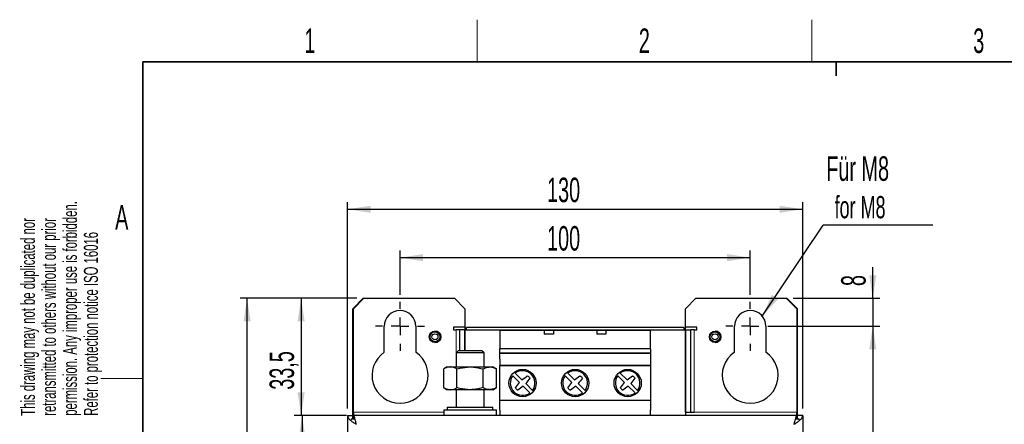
# Model space of a CAD drawing. Header units: millimetres. Extents: x 5 to 418, y 2 to 292.
# Tile 3 of 12: x 8 to 149, y 231 to 288. Entities that reach past the tile are written whole.
import ezdxf

# ---------------------------------------------------------------- set-up
doc = ezdxf.new("R2010")
doc.units = ezdxf.units.MM
doc.layers.add('SLD-0', color=7, linetype='Continuous')
doc.styles.add('SLDTEXTSTYLE0', font='TXT', dxfattribs={"width": 0.605})
doc.dimstyles.new('SLDDIMSTYLE0', dxfattribs={"dimtxt": 3.5, "dimasz": 3.302, "dimexe": 0, "dimexo": 0.0625, "dimgap": 0.875, "dimtad": 1, "dimlfac": 2, "dimrnd": 1e-09, "dimzin": 12, "dimdsep": 46, "dimtxsty": 'SLDTEXTSTYLE0', "dimsah": 1, "dimcen": 0.09, "dimadec": 0, "dimazin": 3, "dimtfac": 1, "dimtofl": 0, "dimtmove": 0, "dimatfit": 3, "dimfxl": 1, "dimfrac": 2, "dimtolj": 1, "dimtzin": 12, "dimarcsym": 0})
doc.dimstyles.new('SLDDIMSTYLE1', dxfattribs={"dimtxt": 3.5, "dimasz": 3.302, "dimexe": 0, "dimexo": 0.0625, "dimgap": 0.875, "dimtad": 1, "dimlfac": 2, "dimrnd": 1e-09, "dimzin": 12, "dimdsep": 46, "dimtxsty": 'SLDTEXTSTYLE0', "dimsah": 1, "dimcen": 0.09, "dimadec": 0, "dimazin": 3, "dimtfac": 1, "dimtmove": 0, "dimatfit": 0, "dimfxl": 1, "dimfrac": 2, "dimtolj": 1, "dimtzin": 12, "dimarcsym": 0})
doc.dimstyles.new('SLDDIMSTYLE2', dxfattribs={"dimtxt": 3.5, "dimasz": 3.302, "dimexe": 0, "dimexo": 0.0625, "dimgap": 0.875, "dimtad": 1, "dimdec": 1, "dimlfac": 2, "dimrnd": 1e-09, "dimzin": 12, "dimdsep": 46, "dimtxsty": 'SLDTEXTSTYLE0', "dimsah": 1, "dimcen": 0.09, "dimadec": 0, "dimazin": 3, "dimtfac": 1, "dimtdec": 1, "dimtofl": 0, "dimtmove": 0, "dimatfit": 3, "dimfxl": 1, "dimfrac": 2, "dimtolj": 1, "dimtzin": 12, "dimarcsym": 0})
doc.dimstyles.new('SLDDIMSTYLE3', dxfattribs={"dimtxt": 0.18, "dimasz": 3.302, "dimexe": 0, "dimexo": 0.0625, "dimgap": 0, "dimtad": 0, "dimtih": 1, "dimtoh": 1, "dimdec": 0, "dimrnd": 1e-09, "dimzin": 0, "dimdsep": 46, "dimtxsty": 'Standard', "dimsah": 1, "dimcen": 0.09, "dimadec": 0, "dimazin": 0, "dimtfac": 3.302, "dimtdec": 0, "dimtofl": 0, "dimtmove": 0, "dimatfit": 3, "dimfxl": 1, "dimfrac": 2, "dimtolj": 1, "dimtzin": 0, "dimarcsym": 0})

# ---------------------------------------------------------------- blocks, each defined once
blk = doc.blocks.new('_D')
at = {"layer": 'SLD-0', "color": 7}
for p, q in [((62.72, 249.19), (62.72, 255.5)), ((62.72, 254.5), (112.72, 254.5)), ((112.72, 249.19), (112.72, 255.5))]:
    blk.add_line(p, q, dxfattribs=at)
for points in [[(62.72, 254.5), (66.02, 253.99), (66.02, 255.01)], [(112.72, 254.5), (109.42, 255.01), (109.42, 253.99)]]:
    blk.add_solid(points, dxfattribs=at)
at = {"layer": 'SLD-0', "color": 7, "insert": (83.71, 259.01), "char_height": 3.5, "attachment_point": 1, "style": 'SLDTEXTSTYLE0'}
blk.add_mtext('100', dxfattribs=at)
blk = doc.blocks.new('_D_1')
at = {"layer": 'SLD-0', "color": 7}
for p, q in [((55.22, 232.94), (55.22, 262.41)), ((120.22, 232.94), (120.22, 262.41)), ((55.22, 261.41), (120.22, 261.41))]:
    blk.add_line(p, q, dxfattribs=at)
for points in [[(55.22, 261.41), (58.52, 260.91), (58.52, 261.92)], [(120.22, 261.41), (116.92, 261.92), (116.92, 260.91)]]:
    blk.add_solid(points, dxfattribs=at)
at = {"layer": 'SLD-0', "color": 7, "insert": (83.71, 265.93), "char_height": 3.5, "attachment_point": 1, "style": 'SLDTEXTSTYLE0'}
blk.add_mtext('130', dxfattribs=at)
blk = doc.blocks.new('_D_2')
at = {"layer": 'SLD-0', "color": 7}
for p, q in [((130.22, 248.69), (130.22, 253.12)), ((118.87, 248.69), (131.22, 248.69)), ((130.22, 248.69), (130.22, 244.69)), ((115.97, 244.69), (131.22, 244.69)), ((130.22, 244.69), (130.22, 238.34))]:
    blk.add_line(p, q, dxfattribs=at)
for points in [[(130.22, 248.69), (130.73, 251.99), (129.72, 251.99)], [(130.22, 244.69), (129.72, 241.39), (130.73, 241.39)]]:
    blk.add_solid(points, dxfattribs=at)
at = {"layer": 'SLD-0', "color": 7, "insert": (125.71, 250.44), "char_height": 3.5, "attachment_point": 1, "rotation": 90, "style": 'SLDTEXTSTYLE0'}
blk.add_mtext('8', dxfattribs=at)
blk = doc.blocks.new('_D_3')
at = {"layer": 'SLD-0', "color": 7}
for p, q in [((117.22, 244.69), (131.22, 244.69)), ((130.22, 244.69), (130.22, 134.69)), ((117.22, 134.69), (131.22, 134.69))]:
    blk.add_line(p, q, dxfattribs=at)
for points in [[(130.22, 244.69), (129.72, 241.39), (130.73, 241.39)], [(130.22, 134.69), (130.73, 137.99), (129.72, 137.99)]]:
    blk.add_solid(points, dxfattribs=at)
at = {"layer": 'SLD-0', "color": 7, "insert": (125.71, 185.68), "char_height": 3.5, "attachment_point": 1, "rotation": 90, "style": 'SLDTEXTSTYLE0'}
blk.add_mtext('220', dxfattribs=at)
blk = doc.blocks.new('_D_4')
at = {"layer": 'SLD-0', "color": 7}
for p, q in [((56.57, 248.69), (47.6, 248.69)), ((48.6, 248.69), (48.6, 231.94)), ((55.07, 231.94), (47.6, 231.94))]:
    blk.add_line(p, q, dxfattribs=at)
for points in [[(48.6, 248.69), (48.09, 245.39), (49.1, 245.39)], [(48.6, 231.94), (49.1, 235.24), (48.09, 235.24)]]:
    blk.add_solid(points, dxfattribs=at)
at = {"layer": 'SLD-0', "color": 7, "insert": (44.08, 235.63), "char_height": 3.5, "attachment_point": 1, "rotation": 90, "style": 'SLDTEXTSTYLE0'}
blk.add_mtext('33,5', dxfattribs=at)
blk = doc.blocks.new('_D_5')
at = {"layer": 'SLD-0', "color": 7}
for p, q in [((55.07, 231.94), (47.73, 231.94)), ((48.73, 231.94), (48.73, 145.44)), ((55.07, 145.44), (47.73, 145.44))]:
    blk.add_line(p, q, dxfattribs=at)
for points in [[(48.73, 231.94), (48.23, 228.64), (49.24, 228.64)], [(48.73, 145.44), (49.24, 148.74), (48.23, 148.74)]]:
    blk.add_solid(points, dxfattribs=at)
at = {"layer": 'SLD-0', "color": 7, "insert": (44.22, 184.68), "char_height": 3.5, "attachment_point": 1, "rotation": 90, "style": 'SLDTEXTSTYLE0'}
blk.add_mtext('173', dxfattribs=at)
blk = doc.blocks.new('_D_6')
at = {"layer": 'SLD-0', "color": 7}
for p, q in [((56.57, 248.69), (39.88, 248.69)), ((40.88, 128.69), (40.88, 248.69)), ((56.57, 128.69), (39.88, 128.69))]:
    blk.add_line(p, q, dxfattribs=at)
for points in [[(40.88, 248.69), (40.37, 245.39), (41.39, 245.39)], [(40.88, 128.69), (41.39, 131.99), (40.37, 131.99)]]:
    blk.add_solid(points, dxfattribs=at)
at = {"layer": 'SLD-0', "color": 7, "insert": (36.37, 184.68), "char_height": 3.5, "attachment_point": 1, "rotation": 90, "style": 'SLDTEXTSTYLE0'}
blk.add_mtext('240', dxfattribs=at)
blk = doc.blocks.new('SW_NOTE_0')
at = {"layer": 'SLD-0', "color": 0}
blk.add_line((15.64, 0), (0, 0), dxfattribs=at)
at = {"layer": 'SLD-0', "color": 0, "attachment_point": 1, "style": 'SLDTEXTSTYLE0'}
for s, insert, char_height in [('Für M8', (0.43, 9.82), 3.5), ('for M8', (1.62, 4.15), 3.175)]:
    blk.add_mtext(s, dxfattribs=dict(at, insert=insert, char_height=char_height))
blk = doc.blocks.new('SW_CENTERMARKSYMBOL_0')
at = {"layer": 'SLD-0', "color": 0}
for p, q in [((0, 2.5), (0, 3.5)), ((-2.5, 0), (-3.5, 0)), ((0, 0), (-1.25, 0)), ((0, 0), (0, 1.25)), ((0, 0), (0, -1.25)), ((0, 0), (1.25, 0)), ((2.5, 0), (3.5, 0)), ((0, -2.5), (0, -3.5))]:
    blk.add_line(p, q, dxfattribs=at)
blk = doc.blocks.new('SW_CENTERMARKSYMBOL_1')
at = {"layer": 'SLD-0', "color": 0}
for p, q in [((0, 2.5), (0, 3.5)), ((-2.5, 0), (-3.5, 0)), ((0, 0), (-1.25, 0)), ((0, 0), (0, 1.25)), ((0, 0), (0, -1.25)), ((0, 0), (1.25, 0)), ((2.5, 0), (3.5, 0)), ((0, -2.5), (0, -3.5))]:
    blk.add_line(p, q, dxfattribs=at)

msp = doc.modelspace()

# ---------------------------------------------------------------- linework, layer by layer
at = {"color": 7, "linetype": 'Continuous', "lineweight": 25}
for p, q in [((57.4714, 248.6887), (55.9714, 247.1887)), ((57.5714, 248.6887), (56.0714, 247.1887)), ((57.4714, 248.6887), (57.5714, 248.6887)), ((57.5714, 248.6887), (70.4714, 248.6887)), ((71.9714, 247.1887), (70.4714, 248.6887)), ((104.9714, 248.6887), (103.4714, 247.1887)), ((104.9714, 248.6887), (117.8714, 248.6887)), ((117.8714, 248.6887), (117.9714, 248.6887)), ((119.3714, 247.1887), (117.8714, 248.6887)), ((119.4714, 247.1887), (117.9714, 248.6887)), ((55.9714, 231.4387), (55.9714, 247.1887)), ((56.0714, 232.4387), (56.0714, 247.1887)), ((71.9714, 247.1887), (71.9714, 244.5637)), ((103.4714, 244.5637), (103.4714, 247.1887)), ((119.3714, 247.1887), (119.3714, 232.4387)), ((119.4714, 231.4387), (119.4714, 247.1887)), ((60.4714, 240.9959), (60.4714, 244.6887)), ((64.9714, 244.6887), (64.9714, 240.9959)), ((110.4714, 240.9959), (110.4714, 244.6887)), ((114.9714, 244.6887), (114.9714, 240.9959)), ((71.9714, 244.5637), (70.3464, 244.5637)), ((70.3464, 244.5637), (70.3464, 244.1887)), ((70.3464, 244.1887), (70.7214, 244.1887)), ((71.2214, 244.1887), (70.7214, 244.1887)), ((71.9714, 244.1887), (71.2214, 244.1887)), ((71.2214, 244.1887), (71.2214, 241.1887)), ((71.9714, 244.5637), (71.9714, 244.1887)), ((71.9714, 241.1887), (71.9714, 244.1887)), ((71.9714, 244.1887), (103.4714, 244.1887)), ((71.9714, 244.1887), (71.9714, 241.1887)), ((103.2214, 244.5237), (72.2214, 244.5237)), ((72.2214, 244.1887), (72.2214, 244.5237)), ((83.3214, 244.0887), (76.9714, 244.0887)), ((76.9714, 244.0887), (76.9714, 241.4844)), ((98.4714, 244.0887), (76.9714, 244.0887)), ((83.3214, 244.0887), (83.3214, 243.5887)), ((84.6214, 243.5887), (83.3214, 243.5887)), ((84.6214, 244.0887), (84.6214, 243.5887)), ((90.8214, 244.0887), (84.6214, 244.0887)), ((90.8214, 244.0887), (90.8214, 243.5887)), ((92.1214, 243.5887), (90.8214, 243.5887)), ((92.1214, 244.0887), (92.1214, 243.5887)), ((98.4714, 244.0887), (92.1214, 244.0887)), ((98.4714, 241.4844), (98.4714, 244.0887)), ((103.2214, 244.5237), (103.2214, 244.1887)), ((103.4714, 244.1887), (103.4714, 244.5637)), ((105.0964, 244.5637), (103.4714, 244.5637)), ((103.4714, 244.1887), (103.4714, 231.9387)), ((103.4714, 232.4387), (103.4714, 244.1887)), ((103.4714, 244.1887), (104.2214, 244.1887)), ((104.2214, 232.4387), (104.2214, 244.1887)), ((104.7214, 244.1887), (104.2214, 244.1887)), ((104.7214, 244.1887), (105.0964, 244.1887)), ((105.0964, 244.1887), (105.0964, 244.5637)), ((71.0214, 241.1887), (70.7214, 240.8887)), ((70.7214, 240.8887), (70.7214, 238.8887)), ((70.8617, 240.8887), (70.7214, 240.8887)), ((74.7214, 240.8887), (70.8617, 240.8887)), ((71.1407, 241.1887), (71.0214, 241.1887)), ((74.4214, 241.1887), (71.1407, 241.1887)), ((74.7214, 240.8887), (74.4214, 241.1887)), ((74.7214, 238.8887), (74.7214, 240.8887)), ((98.4714, 241.4844), (76.9714, 241.4844)), ((76.9714, 240.8172), (76.9714, 241.4844)), ((76.9714, 240.8995), (98.4714, 240.8995)), ((76.9714, 240.8403), (76.9714, 240.8995)), ((98.4714, 240.8403), (76.9714, 240.8403)), ((98.4714, 240.8172), (76.9714, 240.8172)), ((76.9714, 239.9841), (76.9714, 240.8172)), ((98.4714, 241.4844), (98.4714, 240.8172)), ((98.4714, 240.8995), (98.4714, 240.8403)), ((98.4714, 240.8172), (98.4714, 239.9841)), ((76.9714, 239.9841), (76.9714, 239.0946)), ((76.9714, 239.0946), (98.4714, 239.0946)), ((76.9714, 239.0946), (76.9714, 239.0931)), ((76.9714, 239.0887), (76.9714, 239.0931)), ((76.9714, 234.0772), (76.9714, 239.0887)), ((98.4714, 239.0887), (76.9714, 239.0887)), ((98.4714, 239.9841), (98.4714, 239.0946)), ((98.4714, 239.0946), (98.4714, 239.0931)), ((98.4714, 239.0931), (98.4714, 239.0887)), ((98.4714, 239.0887), (98.4714, 234.0772)), ((69.4714, 238.8887), (68.9686, 238.5985)), ((68.9686, 235.929), (68.9686, 238.5985)), ((69.4714, 238.8887), (69.9068, 238.8887)), ((69.9068, 238.8887), (72.7214, 238.8887)), ((70.845, 235.929), (70.845, 238.5985)), ((72.7214, 238.8887), (75.536, 238.8887)), ((74.5978, 235.929), (74.5978, 238.5985)), ((75.536, 238.8887), (75.9714, 238.8887)), ((76.4742, 238.5985), (75.9714, 238.8887)), ((76.4742, 235.929), (76.4742, 238.5985)), ((79.7681, 236.6779), (78.8084, 237.6376)), ((79.1726, 238.0017), (80.1322, 237.0421)), ((87.2681, 236.6779), (86.3084, 237.6376)), ((86.6726, 238.0017), (87.6322, 237.0421)), ((94.7681, 236.6779), (93.8084, 237.6376)), ((94.1726, 238.0017), (95.1322, 237.0421)), ((80.6748, 236.4995), (81.6344, 235.5399)), ((88.1748, 236.4995), (89.1344, 235.5399)), ((95.6748, 236.4995), (96.6344, 235.5399)), ((68.9686, 235.929), (69.4714, 235.6387)), ((69.9068, 235.6387), (69.4714, 235.6387)), ((72.7214, 235.6387), (69.9068, 235.6387)), ((70.7214, 235.6387), (70.7214, 233.1387)), ((75.536, 235.6387), (72.7214, 235.6387)), ((74.7214, 233.1387), (74.7214, 235.6387)), ((75.9714, 235.6387), (75.536, 235.6387)), ((75.9714, 235.6387), (76.4742, 235.929)), ((81.2703, 235.1757), (80.3105, 236.1355)), ((88.7703, 235.1757), (87.8105, 236.1355)), ((96.2703, 235.1757), (95.3105, 236.1355)), ((98.4714, 234.0772), (76.9714, 234.0772)), ((76.9714, 232.6931), (76.9714, 234.0772)), ((98.4714, 234.0772), (98.4714, 232.6931)), ((56.0714, 232.4387), (56.0714, 231.9387)), ((68.9714, 232.7387), (68.9714, 231.9387)), ((68.9714, 232.7387), (76.4714, 232.7387)), ((69.4714, 233.1387), (69.4714, 232.7387)), ((69.4714, 233.1387), (72.7214, 233.1387)), ((72.7214, 233.1387), (75.9714, 233.1387)), ((75.9714, 232.7387), (75.9714, 233.1387)), ((76.4714, 231.9387), (76.4714, 232.7387)), ((76.9714, 232.6931), (76.9714, 231.9387)), ((98.4714, 231.9387), (98.4714, 232.6931)), ((103.4714, 232.4387), (104.2214, 232.4387)), ((104.2214, 232.4387), (104.7214, 232.4387)), ((119.3714, 231.9387), (119.3714, 232.4387)), ((55.2214, 231.9387), (55.2214, 145.4387)), ((55.2214, 231.9387), (55.9714, 231.9387)), ((55.7214, 231.4387), (55.7214, 231.3137)), ((56.2714, 231.4387), (55.7214, 231.4387)), ((56.0714, 231.9387), (56.0714, 231.4372)), ((119.3714, 231.9387), (56.0714, 231.9387)), ((119.7214, 231.4387), (119.1714, 231.4387)), ((119.3714, 231.9387), (119.3714, 231.4382)), ((120.2214, 231.9387), (119.4714, 231.9387)), ((119.7214, 231.3137), (119.7214, 231.4387)), ((120.2214, 231.9387), (120.2214, 145.4387))]:
    msp.add_line(p, q, dxfattribs=at)
at = {"color": 7, "linetype": 'Continuous', "lineweight": 18}
for p, q in [((70.7214, 244.1887), (70.7214, 238.8887)), ((104.7214, 232.4387), (104.7214, 244.1887)), ((70.7214, 235.6387), (70.7214, 233.1387)), ((68.9714, 232.4387), (56.0714, 232.4387)), ((119.3714, 232.4387), (104.7214, 232.4387))]:
    msp.add_line(p, q, dxfattribs=at)
at = {"color": 7, "linetype": 'Continuous', "lineweight": 25}
for centre, radius in [((67.7214, 243.1887), 0.825), ((67.6964, 243.1887), 0.7375), ((67.6964, 243.1887), 0.6973), ((67.6964, 243.1887), 0.4375), ((107.7214, 243.1887), 0.825), ((107.6964, 243.1887), 0.7375), ((107.6964, 243.1887), 0.6973), ((107.6964, 243.1887), 0.4375), ((80.2214, 236.5887), 1.95), ((87.7214, 236.5887), 1.95), ((95.2214, 236.5887), 1.95)]:
    msp.add_circle(centre, radius, dxfattribs=at)
for centre, radius, start, end in [((62.7214, 244.6887), 2.25, 0, 180), ((112.7214, 244.6887), 2.25, 0, 180), ((67.6964, 243.1887), 0.825, 270, 89.131306), ((107.6964, 243.1887), 0.825, 270, 89.131305), ((62.7214, 237.6887), 4, 124.228866, 55.771134), ((112.7214, 237.6887), 4, 124.228866, 55.771134), ((80.2214, 236.5887), 1.7597, 143.414211, 306.585789), ((80.2214, 236.5887), 1.7597, 323.414211, 126.585789), ((51.1542, 275.6589), 48.2803, 306.884568, 308.024798), ((87.7214, 236.5887), 1.7597, 143.414211, 306.585789), ((87.7214, 236.5887), 1.7597, 323.414211, 126.585789), ((58.6542, 275.6589), 48.2803, 306.884568, 308.024798), ((95.2214, 236.5887), 1.7597, 143.414211, 306.585789), ((95.2214, 236.5887), 1.7597, 323.414211, 126.585789), ((66.1542, 275.6589), 48.2803, 306.884568, 308.024798), ((41.1894, 265.6265), 48.2321, 321.974851, 323.11622), ((119.2916, 207.5215), 48.2803, 141.975202, 143.115432), ((48.6894, 265.6265), 48.2321, 321.974851, 323.11622), ((126.7916, 207.5215), 48.2803, 141.975202, 143.115432), ((56.1894, 265.6265), 48.2321, 321.974851, 323.11622), ((134.2916, 207.5215), 48.2803, 141.975202, 143.115432), ((108.0893, 199.0969), 46.2981, 126.869755, 128.058776), ((115.5893, 199.0969), 46.2981, 126.869755, 128.058776), ((123.0893, 199.0969), 46.2981, 126.869755, 128.058776)]:
    msp.add_arc(centre, radius, start, end, dxfattribs=at)
for points, knots in [([(69.9068, 238.8887), (69.8846, 238.8884), (69.7162, 238.8858), (69.3987, 238.8224), (69.1129, 238.6735), (68.9686, 238.5985)], [0, 0, 0, 0, 0.07007691, 0.53077766, 1, 1, 1, 1]), ([(70.845, 238.5985), (70.6927, 238.6796), (70.3851, 238.8433), (70.0672, 238.8735), (69.9068, 238.8887)], [0, 0, 0, 0, 0.49545796, 1, 1, 1, 1]), ([(70.845, 238.5985), (70.9837, 238.6372), (71.5949, 238.8081), (72.2302, 238.8536), (72.7214, 238.8887)], [0, 0, 0, 0, 0.2269026, 1, 1, 1, 1]), ([(72.7214, 238.8887), (72.8766, 238.8852), (73.5116, 238.8706), (74.1303, 238.7156), (74.5978, 238.5985)], [0, 0, 0, 0, 0.24436583, 1, 1, 1, 1]), ([(74.5978, 238.5985), (74.7502, 238.6796), (75.0577, 238.8433), (75.3756, 238.8735), (75.536, 238.8887)], [0, 0, 0, 0, 0.49545796, 1, 1, 1, 1]), ([(75.536, 238.8887), (75.5582, 238.8884), (75.7266, 238.8858), (76.0442, 238.8224), (76.33, 238.6735), (76.4742, 238.5985)], [0, 0, 0, 0, 0.07007691, 0.53077766, 1, 1, 1, 1]), ([(80.8949, 237.6264), (80.9325, 237.6027), (81.0076, 237.5551), (81.1422, 237.4432), (81.2128, 237.3339), (81.2591, 237.2622)], [0, 0, 0, 0, 0.25590328, 0.51246724, 1, 1, 1, 1]), ([(88.3949, 237.6264), (88.4325, 237.6027), (88.5076, 237.5551), (88.6422, 237.4432), (88.7128, 237.3339), (88.7591, 237.2622)], [0, 0, 0, 0, 0.25590328, 0.51246724, 1, 1, 1, 1]), ([(95.8949, 237.6264), (95.9325, 237.6027), (96.0076, 237.5551), (96.1422, 237.4432), (96.2128, 237.3339), (96.2591, 237.2622)], [0, 0, 0, 0, 0.25590328, 0.51246724, 1, 1, 1, 1]), ([(68.9686, 235.929), (69.121, 235.8479), (69.4285, 235.6841), (69.7464, 235.654), (69.9068, 235.6387)], [0, 0, 0, 0, 0.49545796, 1, 1, 1, 1]), ([(69.9068, 235.6387), (69.9291, 235.6391), (70.0975, 235.6417), (70.415, 235.7051), (70.7008, 235.8539), (70.845, 235.929)], [0, 0, 0, 0, 0.07007691, 0.53077766, 1, 1, 1, 1]), ([(72.7214, 235.6387), (72.2302, 235.6739), (71.5949, 235.7194), (70.9837, 235.8902), (70.845, 235.929)], [0, 0, 0, 0, 0.7730974, 1, 1, 1, 1]), ([(74.5978, 235.929), (74.1303, 235.8119), (73.5116, 235.6569), (72.8766, 235.6423), (72.7214, 235.6387)], [0, 0, 0, 0, 0.75563417, 1, 1, 1, 1]), ([(75.536, 235.6387), (75.5138, 235.6391), (75.3454, 235.6417), (75.0278, 235.7051), (74.742, 235.8539), (74.5978, 235.929)], [0, 0, 0, 0, 0.070076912, 0.530777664, 1, 1, 1, 1]), ([(76.4742, 235.929), (76.3218, 235.8479), (76.0143, 235.6841), (75.6964, 235.654), (75.536, 235.6387)], [0, 0, 0, 0, 0.49545796, 1, 1, 1, 1]), ([(79.5479, 235.5511), (79.5103, 235.5749), (79.435, 235.6225), (79.3005, 235.7345), (79.2299, 235.8438), (79.1838, 235.9152)], [0, 0, 0, 0, 0.25651043, 0.51367681, 1, 1, 1, 1]), ([(87.0479, 235.5511), (87.0103, 235.5749), (86.935, 235.6225), (86.8005, 235.7345), (86.7299, 235.8438), (86.6838, 235.9152)], [0, 0, 0, 0, 0.25651043, 0.51367681, 1, 1, 1, 1]), ([(94.5479, 235.5511), (94.5103, 235.5749), (94.435, 235.6225), (94.3005, 235.7345), (94.2299, 235.8438), (94.1838, 235.9152)], [0, 0, 0, 0, 0.25651043, 0.51367681, 1, 1, 1, 1]), ([(55.2214, 231.9387), (55.2409, 231.8326), (55.28, 231.6202), (55.5799, 231.3017), (55.9961, 230.991), (56.3172, 230.7868), (56.4714, 230.6887)], [0, 0, 0, 0, 0.25469489, 0.50958673, 0.7644797, 1, 1, 1, 1]), ([(55.9714, 231.9387), (55.9807, 231.7955), (55.9915, 231.6282), (56.0613, 231.4613), (56.0714, 231.4372)], [0, 0, 0, 0, 0.85550929, 1, 1, 1, 1]), ([(118.9714, 230.6887), (119.1383, 230.7949), (119.4722, 231.0072), (119.8906, 231.3258), (120.1699, 231.6365), (120.2047, 231.8407), (120.2214, 231.9387)], [0, 0, 0, 0, 0.25469201, 0.50958384, 0.76447681, 1, 1, 1, 1]), ([(119.3714, 231.4382), (119.3944, 231.5006), (119.4559, 231.6674), (119.4655, 231.8343), (119.4714, 231.9387)], [0, 0, 0, 0, 0.37414645, 1, 1, 1, 1])]:
    msp.add_open_spline(points, degree=3, knots=knots, dxfattribs=at)
for points in [[(56.4714, 230.6887), (56.4381, 230.8525), (56.3714, 231.1801), (56.2714, 231.5933), (56.1714, 231.8824), (56.1048, 231.9199), (56.0714, 231.9387)], [(119.3714, 231.9387), (119.3381, 231.9199), (119.2714, 231.8824), (119.1714, 231.5933), (119.0714, 231.1801), (119.0048, 230.8525), (118.9714, 230.6887)]]:
    msp.add_open_spline(points, degree=3, dxfattribs=at)
at = {"layer": 'SLD-0', "lineweight": 18}
for p, q in [((73.75, 282.5), (73.75, 288.5)), ((121.5, 282.5), (121.5, 288.5)), ((20, 237.25), (26, 237.25))]:
    msp.add_line(p, q, dxfattribs=at)
at = {"layer": 'SLD-0', "lineweight": 35}
for p, q in [((408, 282.5), (26, 282.5)), ((26, 282.5), (26, 12))]:
    msp.add_line(p, q, dxfattribs=at)
at = {"layer": 'SLD-0'}
for p, q in [((125, 280.5), (125, 282.5)), ((125, 282.5), (125, 280.5))]:
    msp.add_line(p, q, dxfattribs=at)

# ---------------------------------------------------------------- block references
at = {"layer": 'SLD-0', "color": 7}
for name, p in [('SW_NOTE_0', (123.1495, 259.1534)), ('SW_CENTERMARKSYMBOL_0', (62.7214, 244.6887)), ('SW_CENTERMARKSYMBOL_1', (112.7214, 244.6887))]:
    msp.add_blockref(name, p, dxfattribs=at)

# ---------------------------------------------------------------- texts
at = {"layer": 'SLD-0', "char_height": 3.5, "attachment_point": 2, "style": 'SLDTEXTSTYLE0'}
for s, insert in [('1', (49.8527, 287.243)), ('2', (97.6027, 287.243)), ('3', (145.3527, 287.243)), ('A', (22.9816, 262.0011))]:
    msp.add_mtext(s, dxfattribs=dict(at, insert=insert))
at = {"layer": 'SLD-0', "char_height": 2, "attachment_point": 1, "rotation": 90, "style": 'SLDTEXTSTYLE0'}
for s, insert in [('permission. Any improper use is forbidden.', (14.5783, 231.9088)), ('retransmitted to others without our prior', (11.5783, 231.9088)), ('This drawing may not be duplicated nor', (8.5783, 231.9088)), ('Refer to protection notice ISO 16016', (17.5783, 231.9088))]:
    msp.add_mtext(s, dxfattribs=dict(at, insert=insert))

# ---------------------------------------------------------------- dimensions: what is measured, and where the dimension line sits
at = {"layer": 'SLD-0', "color": 7}
for base, p1, p2, picture, middle in [((120.2214, 261.4146), (55.2214, 231.9387), (120.2214, 231.9387), '_D_1', (87.7214, 261.4146)), ((112.7214, 254.498), (62.7214, 248.1887), (112.7214, 248.1887), '_D', (87.7214, 254.498))]:
    dim = msp.add_linear_dim(base=base, p1=p1, p2=p2, dimstyle='SLDDIMSTYLE0', dxfattribs=at)
    dim.commit()
    dim.dimension.update_dxf_attribs({"geometry": picture, "text_midpoint": middle, "dimtype": 160})
for base, p1, p2, dimstyle, picture, middle in [((130.2233, 244.6887), (117.8714, 248.6887), (114.9714, 244.6887), 'SLDDIMSTYLE1', '_D_2', (130.2233, 251.7797)), ((40.8785, 248.6887), (57.5714, 128.6887), (57.5714, 248.6887), 'SLDDIMSTYLE0', '_D_6', (40.8785, 188.6887)), ((48.5963, 231.9387), (57.5714, 248.6887), (56.0714, 231.9387), 'SLDDIMSTYLE2', '_D_4', (48.5963, 240.3137)), ((130.2233, 134.6887), (116.2214, 244.6887), (116.2214, 134.6887), 'SLDDIMSTYLE0', '_D_3', (130.2233, 189.6887)), ((48.7343, 145.4387), (56.0714, 231.9387), (56.0714, 145.4387), 'SLDDIMSTYLE0', '_D_5', (48.7343, 188.6887))]:
    dim = msp.add_linear_dim(base=base, p1=p1, p2=p2, angle=90, dimstyle=dimstyle, dxfattribs=at)
    dim.commit()
    dim.dimension.update_dxf_attribs({"geometry": picture, "text_midpoint": middle, "dimtype": 160})

# ---------------------------------------------------------------- leaders
msp.add_leader([(114.4353, 246.1465), (123.1495, 259.1534)], dimstyle='SLDDIMSTYLE3', dxfattribs=at)

doc.saveas('drawing.dxf')
